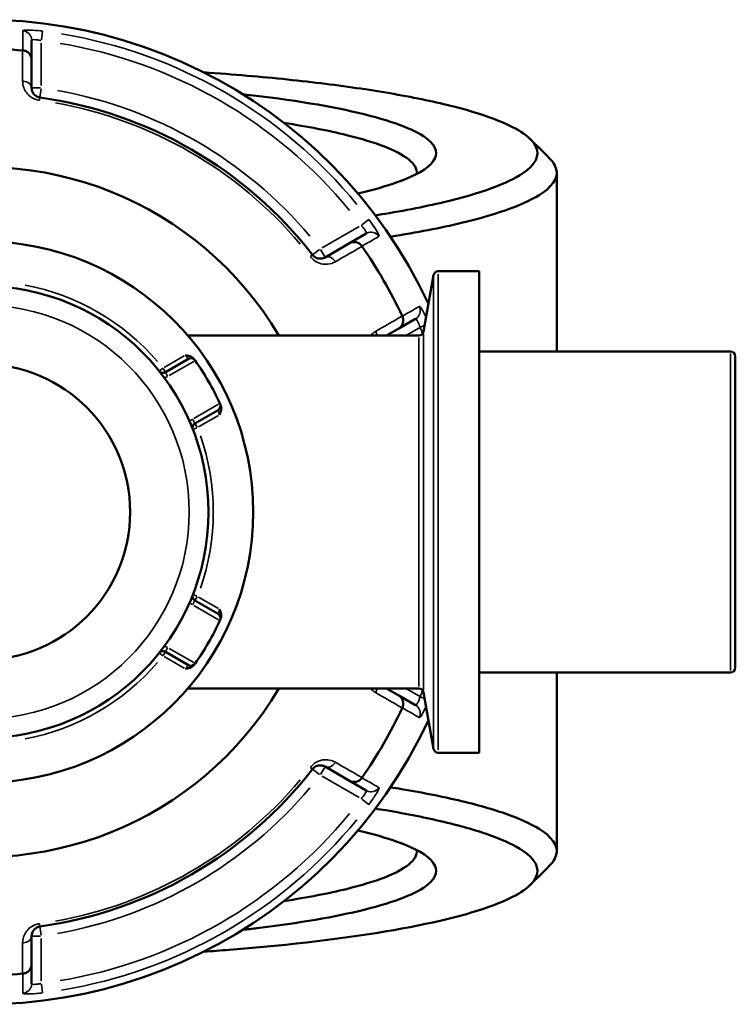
# Model space of a CAD drawing. Header units: millimetres. Extents: x 0 to 904, y 0 to 925.
# Tile 7 of 10: x 409 to 483, y 706 to 808. Entities that reach past the tile are written whole.
import ezdxf

# ---------------------------------------------------------------- set-up
doc = ezdxf.new("R2010")
doc.units = ezdxf.units.MM
doc.layers.add('Visible (ANSI)', color=7, linetype='Continuous', lineweight=50)
doc.layers.add('Visible Narrow (ANSI)', color=7, linetype='Continuous', lineweight=35)

msp = doc.modelspace()

# ---------------------------------------------------------------- linework, layer by layer
at = {"layer": 'Visible (ANSI)'}
for p, q in [((410.59, 803.792), (410.59, 805.798)), ((410.59, 800.865), (410.59, 803.792)), ((464.99, 792.086), (464.99, 773.561)), ((445.255, 785.784), (443.518, 784.781)), ((443.518, 784.781), (440.983, 783.317)), ((451.19, 775.636), (452.217, 781.46)), ((456.97, 781.873), (452.709, 781.873)), ((456.97, 781.873), (456.97, 732)), ((448.618, 775.947), (450.355, 776.951)), ((450.698, 775.223), (426.759, 775.223)), ((447.364, 775.223), (448.618, 775.947)), ((482.99, 773.561), (456.97, 773.561)), ((426.845, 772.8), (424.444, 771.413)), ((483.49, 773.061), (483.49, 740.812)), ((427.504, 766.113), (429.905, 767.499)), ((429.905, 746.373), (427.504, 747.76)), ((424.444, 742.46), (426.845, 741.073)), ((482.99, 740.312), (456.97, 740.312)), ((464.99, 740.312), (464.99, 721.787)), ((450.698, 738.649), (426.759, 738.649)), ((448.618, 737.925), (447.364, 738.649)), ((450.355, 736.922), (448.618, 737.925)), ((451.19, 738.236), (452.217, 732.413)), ((456.97, 732), (452.709, 732)), ((440.983, 730.555), (443.518, 729.092)), ((443.518, 729.092), (445.255, 728.089)), ((410.59, 710.081), (410.59, 713.008)), ((410.59, 708.074), (410.59, 710.081))]:
    msp.add_line(p, q, dxfattribs=at)
for radius in [28.05, 23.42, 15.3]:
    msp.add_circle((405.49, 756.936), radius, dxfattribs=at)
for centre, radius, start, end in [((405.49, 756.936), 51, 25.03519, 334.96481), ((405.49, 756.936), 47.999, 85.02648, 94.97352), ((405.49, 756.936), 43.35, 37.90565, 82.09435), ((405.49, 756.936), 35.749, 30.76616, 329.23384), ((405.49, 756.936), 47.999, 25.02648, 34.97352), ((452.709, 781.373), 0.5, 90, 170), ((450.698, 775.723), 0.5, 270, 350), ((482.99, 773.061), 0.5, 0, 90), ((427.095, 772.367), 0.5, 35.53316, 120), ((405.49, 756.936), 27.05, 24.56943, 35.43057), ((424.194, 771.846), 0.5, 218.5591, 300), ((429.655, 767.932), 0.5, 300, 24.46684), ((427.754, 765.68), 0.5, 120, 201.4409), ((427.754, 748.193), 0.5, 158.5591, 240), ((405.49, 756.936), 27.05, 324.56943, 335.43057), ((429.655, 745.94), 0.5, 335.53316, 60), ((424.194, 742.027), 0.5, 60, 141.4409), ((427.095, 741.506), 0.5, 240, 324.46684), ((482.99, 740.812), 0.5, 270, 0), ((450.698, 738.149), 0.5, 10, 90), ((405.49, 756.936), 47.999, 325.02648, 334.97352), ((452.709, 732.5), 0.5, 190, 270), ((405.49, 756.936), 43.35, 277.90565, 322.09435), ((405.49, 756.936), 47.999, 265.02648, 274.97352)]:
    msp.add_arc(centre, radius, start, end, dxfattribs=at)
for points in [[(409.677, 804.753), (409.668, 804.753), (409.659, 804.754), (409.651, 804.755)], [(462.278, 795.544), (462.936, 794.886), (463.594, 794.228), (464.252, 793.57)], [(444.821, 784.449), (444.816, 784.456), (444.811, 784.463), (444.806, 784.47)], [(448.993, 777.219), (448.99, 777.226), (448.986, 777.234), (448.982, 777.242)], [(427.53, 772.618), (427.521, 772.631), (427.512, 772.644), (427.502, 772.657)], [(430.111, 768.14), (430.104, 768.154), (430.097, 768.169), (430.09, 768.184)], [(430.09, 745.689), (430.097, 745.704), (430.104, 745.718), (430.111, 745.733)], [(427.502, 741.216), (427.512, 741.229), (427.521, 741.242), (427.53, 741.255)], [(448.982, 736.631), (448.986, 736.639), (448.99, 736.646), (448.993, 736.654)], [(444.806, 729.402), (444.811, 729.409), (444.816, 729.416), (444.821, 729.423)], [(464.252, 720.303), (463.594, 719.645), (462.936, 718.987), (462.278, 718.329)], [(409.651, 709.118), (409.659, 709.119), (409.668, 709.119), (409.677, 709.12)]]:
    msp.add_open_spline(points, degree=3, dxfattribs=at)
for points, knots in [([(410.59, 803.792), (410.59, 803.793), (410.59, 803.795), (410.589, 803.915), (410.566, 804.033), (410.476, 804.253), (410.411, 804.355), (410.243, 804.532), (410.141, 804.605), (409.918, 804.71), (409.799, 804.742), (409.677, 804.753)], [-0.0004764, -0.0004764, -0.0004764, -0.0004764, 0, 0, 0.03923697, 0.03923697, 0.07796289, 0.07796289, 0.11655078, 0.11655078, 0.15359492, 0.15359492, 0.15359492, 0.15359492]), ([(428.428, 802.487), (429.961, 802.381), (431.465, 802.264), (435.772, 801.892), (438.479, 801.61), (443.558, 800.976), (445.929, 800.625), (450.409, 799.839), (452.492, 799.401), (456.13, 798.472), (457.686, 797.982), (461.096, 796.613), (462.411, 795.701), (462.836, 794.778), (463.261, 793.856), (462.798, 792.923), (459.895, 790.96), (457.113, 789.943), (451.219, 788.542), (448.835, 788.081), (446.194, 787.661)], [0.4105104, 0.4105104, 0.4105104, 0.4105104, 0.4977611, 0.4977611, 0.6662728, 0.6662728, 0.8347845, 0.8347845, 1.0143978, 1.0143978, 1.1940112, 1.1940112, 1.4977294, 1.4977294, 1.4977294, 1.8014476, 1.8014476, 2.1597208, 2.1597208, 2.3547973, 2.3547973, 2.3547973, 2.3547973]), ([(411.452, 799.874), (411.409, 799.88), (411.367, 799.889), (411.26, 799.918), (411.197, 799.943), (411.06, 800.012), (410.99, 800.061), (410.874, 800.163), (410.826, 800.216), (410.724, 800.353), (410.679, 800.441), (410.608, 800.64), (410.59, 800.753), (410.59, 800.865)], [0, 0, 0, 0, 0.02585168, 0.02585168, 0.06721438, 0.06721438, 0.12305037, 0.12305037, 0.17415567, 0.17415567, 0.25081718, 0.25081718, 0.34541583, 0.34541583, 0.34541583, 0.34541583]), ([(444.385, 789.924), (445.96, 790.293), (447.326, 790.683), (450.387, 791.78), (451.647, 792.516), (452.186, 793.265), (452.725, 794.014), (452.543, 794.776), (450.522, 796.448), (448.266, 797.344), (441.781, 798.946), (437.538, 799.65), (432.564, 800.208), (432.514, 800.214), (432.464, 800.219)], [0.9744861, 0.9744861, 0.9744861, 0.9744861, 1.153612, 1.153612, 1.4570395, 1.4570395, 1.4570395, 1.7604671, 1.7604671, 2.1418876, 2.1418876, 2.5266455, 2.5266455, 2.5305635, 2.5305635, 2.5305635, 2.5305635]), ([(436.739, 797.24), (439.178, 796.864), (441.353, 796.444), (446.314, 795.23), (448.508, 794.373), (450.253, 792.98), (450.54, 792.467), (450.481, 791.955)], [-2.36902575, -2.36902575, -2.36902575, -2.36902575, -2.14188759, -2.14188759, -1.76046709, -1.76046709, -1.54540882, -1.54540882, -1.54540882, -1.54540882]), ([(447.771, 785.452), (450.505, 785.889), (452.968, 786.368), (459.043, 787.822), (461.892, 788.875), (464.832, 790.907), (465.278, 791.872), (464.807, 792.826), (464.684, 793.075), (464.498, 793.323), (464.251, 793.57)], [-2.35493931, -2.35493931, -2.35493931, -2.35493931, -2.15972076, -2.15972076, -1.8014476, -1.8014476, -1.49772942, -1.49772942, -1.49772942, -1.41836128, -1.41836128, -1.41836128, -1.41836128]), ([(443.518, 784.781), (443.519, 784.782), (443.52, 784.782), (443.624, 784.842), (443.738, 784.881), (443.974, 784.913), (444.095, 784.908), (444.332, 784.85), (444.446, 784.799), (444.649, 784.658), (444.736, 784.571), (444.806, 784.47)], [-0.15371258, -0.15371258, -0.15371258, -0.15371258, -0.15323745, -0.15323745, -0.11409175, -0.11409175, -0.07545624, -0.07545624, -0.03695797, -0.03695797, 0, 0, 0, 0]), ([(440.983, 783.317), (440.863, 783.248), (440.727, 783.202), (440.372, 783.168), (440.134, 783.21), (439.835, 783.415), (439.758, 783.487), (439.694, 783.569)], [0, 0, 0, 0, 0.11734182, 0.11734182, 0.28278882, 0.28278882, 0.34541683, 0.34541683, 0.34541683, 0.34541683]), ([(448.993, 777.219), (449.046, 777.107), (449.077, 776.988), (449.098, 776.742), (449.085, 776.618), (449.016, 776.384), (448.961, 776.276), (448.814, 776.088), (448.724, 776.009), (448.62, 775.949), (448.619, 775.948), (448.618, 775.947)], [-0.15359506, -0.15359506, -0.15359506, -0.15359506, -0.11655085, -0.11655085, -0.07796276, -0.07796276, -0.03923705, -0.03923705, 0, 0, 0.00047625, 0.00047625, 0.00047625, 0.00047625]), ([(426.495, 773.175), (426.497, 773.174), (426.498, 773.174), (426.63, 773.156), (426.762, 773.136), (426.997, 773.072), (427.117, 773.027), (427.311, 772.898), (427.375, 772.834), (427.422, 772.769)], [-0.000495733, -0.000495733, -0.000495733, -0.000495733, 0, 0, 0.039349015, 0.039349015, 0.072108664, 0.072108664, 0.097497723, 0.097497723, 0.097497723, 0.097497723]), ([(427.502, 772.657), (427.502, 772.657), (427.499, 772.662), (427.479, 772.689), (427.458, 772.719), (427.426, 772.763), (427.424, 772.766), (427.422, 772.769)], [1.262435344, 1.262435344, 1.262435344, 1.262435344, 1.281824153, 1.281824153, 1.312846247, 1.312846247, 1.314815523, 1.314815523, 1.314815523, 1.314815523]), ([(430.167, 768.015), (430.151, 768.05), (430.138, 768.079), (430.117, 768.126), (430.111, 768.14), (430.111, 768.14)], [0.578837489, 0.578837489, 0.578837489, 0.578837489, 0.601909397, 0.601909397, 0.631217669, 0.631217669, 0.631217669, 0.631217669]), ([(430.167, 768.015), (430.2, 767.941), (430.223, 767.854), (430.238, 767.62), (430.217, 767.494), (430.155, 767.259), (430.106, 767.134), (430.056, 767.011), (430.056, 767.01), (430.055, 767.008)], [0, 0, 0, 0, 0.024182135, 0.024182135, 0.055384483, 0.055384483, 0.092862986, 0.092862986, 0.093335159, 0.093335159, 0.093335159, 0.093335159]), ([(430.055, 746.864), (430.056, 746.863), (430.056, 746.861), (430.106, 746.738), (430.155, 746.614), (430.217, 746.378), (430.238, 746.252), (430.223, 746.019), (430.2, 745.932), (430.167, 745.858)], [-0.000495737, -0.000495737, -0.000495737, -0.000495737, 0, 0, 0.03934897, 0.03934897, 0.07210856, 0.07210856, 0.097497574, 0.097497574, 0.097497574, 0.097497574]), ([(430.111, 745.733), (430.111, 745.733), (430.113, 745.739), (430.127, 745.769), (430.142, 745.803), (430.164, 745.852), (430.166, 745.855), (430.167, 745.858)], [1.262435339, 1.262435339, 1.262435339, 1.262435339, 1.281821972, 1.281821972, 1.312840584, 1.312840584, 1.314815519, 1.314815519, 1.314815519, 1.314815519]), ([(427.422, 741.104), (427.375, 741.039), (427.311, 740.975), (427.117, 740.845), (426.997, 740.801), (426.762, 740.736), (426.63, 740.717), (426.498, 740.699), (426.497, 740.698), (426.495, 740.698)], [0, 0, 0, 0, 0.024182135, 0.024182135, 0.055384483, 0.055384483, 0.092862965, 0.092862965, 0.093335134, 0.093335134, 0.093335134, 0.093335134]), ([(427.422, 741.104), (427.445, 741.136), (427.464, 741.162), (427.494, 741.204), (427.502, 741.216), (427.502, 741.216)], [0.26075738, 0.26075738, 0.26075738, 0.26075738, 0.283829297, 0.283829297, 0.313137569, 0.313137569, 0.313137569, 0.313137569]), ([(448.618, 737.925), (448.619, 737.925), (448.62, 737.924), (448.724, 737.863), (448.814, 737.784), (448.961, 737.596), (449.016, 737.489), (449.085, 737.255), (449.098, 737.13), (449.077, 736.885), (449.046, 736.766), (448.993, 736.654)], [-0.15371258, -0.15371258, -0.15371258, -0.15371258, -0.15323743, -0.15323743, -0.11409174, -0.11409174, -0.0754562, -0.0754562, -0.03695796, -0.03695796, 0, 0, 0, 0]), ([(439.694, 730.304), (439.72, 730.338), (439.749, 730.37), (439.828, 730.448), (439.881, 730.49), (440.009, 730.574), (440.086, 730.611), (440.233, 730.66), (440.303, 730.675), (440.474, 730.695), (440.573, 730.69), (440.781, 730.651), (440.887, 730.611), (440.983, 730.555)], [0, 0, 0, 0, 0.02585168, 0.02585168, 0.06721438, 0.06721438, 0.12288915, 0.12288915, 0.17445287, 0.17445287, 0.25141662, 0.25141662, 0.34541603, 0.34541603, 0.34541603, 0.34541603]), ([(444.806, 729.402), (444.736, 729.301), (444.649, 729.214), (444.446, 729.073), (444.332, 729.022), (444.095, 728.965), (443.974, 728.959), (443.738, 728.992), (443.624, 729.031), (443.52, 729.09), (443.519, 729.091), (443.518, 729.092)], [-0.15359504, -0.15359504, -0.15359504, -0.15359504, -0.11655084, -0.11655084, -0.07796278, -0.07796278, -0.03923704, -0.03923704, 0, 0, 0.00047627, 0.00047627, 0.00047627, 0.00047627]), ([(464.251, 720.303), (464.498, 720.55), (464.684, 720.798), (464.807, 721.047), (465.278, 722.001), (464.832, 722.966), (462.688, 724.448), (461.58, 724.986), (458.775, 726.023), (457.077, 726.521), (453.265, 727.434), (451.182, 727.851), (448.524, 728.299), (448.151, 728.36), (447.773, 728.421)], [1.41836128, 1.41836128, 1.41836128, 1.41836128, 1.49772942, 1.49772942, 1.49772942, 1.8014476, 1.8014476, 1.98058418, 1.98058418, 2.15972076, 2.15972076, 2.32794635, 2.32794635, 2.35493931, 2.35493931, 2.35493931, 2.35493931]), ([(446.196, 726.212), (446.56, 726.154), (446.918, 726.096), (449.487, 725.664), (451.505, 725.262), (455.205, 724.383), (456.857, 723.902), (459.594, 722.901), (460.68, 722.382), (462.798, 720.95), (463.261, 720.017), (462.836, 719.094), (462.411, 718.172), (461.096, 717.26), (456.418, 715.382), (452.721, 714.439), (443.287, 712.785), (437.475, 712.087), (430.194, 711.512), (429.316, 711.447), (428.428, 711.386)], [-2.3547973, -2.3547973, -2.3547973, -2.3547973, -2.3279463, -2.3279463, -2.1597208, -2.1597208, -1.9805842, -1.9805842, -1.8014476, -1.8014476, -1.4977294, -1.4977294, -1.4977294, -1.1940112, -1.1940112, -0.8347845, -0.8347845, -0.4610233, -0.4610233, -0.4105104, -0.4105104, -0.4105104, -0.4105104]), ([(432.464, 713.654), (432.957, 713.708), (433.444, 713.765), (438.293, 714.349), (442.073, 714.999), (446.651, 716.13), (448.025, 716.553), (450.242, 717.434), (451.085, 717.891), (452.543, 719.096), (452.725, 719.859), (452.186, 720.608), (451.647, 721.357), (450.387, 722.093), (447.326, 723.189), (445.958, 723.58), (444.382, 723.948)], [-2.5305635, -2.5305635, -2.5305635, -2.5305635, -2.4921109, -2.4921109, -2.1418876, -2.1418876, -1.9511773, -1.9511773, -1.7604671, -1.7604671, -1.4570395, -1.4570395, -1.4570395, -1.153612, -1.153612, -0.9744861, -0.9744861, -0.9744861, -0.9744861]), ([(450.481, 721.918), (450.54, 721.406), (450.253, 720.893), (449.066, 719.945), (448.241, 719.508), (446.087, 718.667), (444.76, 718.262), (441.353, 717.428), (439.178, 717.009), (436.739, 716.633)], [1.54540882, 1.54540882, 1.54540882, 1.54540882, 1.76046709, 1.76046709, 1.95117734, 1.95117734, 2.14188759, 2.14188759, 2.36902575, 2.36902575, 2.36902575, 2.36902575]), ([(410.59, 713.008), (410.59, 713.146), (410.618, 713.287), (410.762, 713.604), (410.908, 713.781), (411.227, 713.946), (411.338, 713.982), (411.452, 713.998)], [0, 0, 0, 0, 0.11734182, 0.11734182, 0.27620858, 0.27620858, 0.34541645, 0.34541645, 0.34541645, 0.34541645]), ([(410.59, 710.081), (410.59, 710.079), (410.59, 710.078), (410.589, 709.958), (410.566, 709.84), (410.476, 709.619), (410.411, 709.517), (410.243, 709.341), (410.141, 709.267), (409.918, 709.162), (409.799, 709.13), (409.677, 709.12)], [-0.15371258, -0.15371258, -0.15371258, -0.15371258, -0.15323729, -0.15323729, -0.11409168, -0.11409168, -0.07545593, -0.07545593, -0.03695789, -0.03695789, 0, 0, 0, 0])]:
    msp.add_open_spline(points, degree=3, knots=knots, dxfattribs=at)
at = {"layer": 'Visible Narrow (ANSI)'}
for p, q in [((411.599, 805.839), (411.712, 806.745)), ((411.59, 801.11), (411.59, 805.521)), ((411.511, 800.865), (410.593, 800.865)), ((411.453, 799.877), (411.579, 800.787)), ((411.416, 799.611), (411.452, 799.874)), ((444.515, 786.511), (440.695, 784.306)), ((445.514, 787.229), (444.786, 786.678)), ((439.693, 783.569), (439.484, 783.406)), ((440.421, 784.135), (439.696, 783.571)), ((440.981, 783.32), (440.522, 784.115)), ((452.709, 781.566), (452.709, 732.307)), ((452.217, 732.715), (452.217, 781.158)), ((450.852, 776.079), (451.28, 776.259)), ((449.437, 775.266), (450.754, 776.026)), ((451.19, 775.406), (451.19, 738.466)), ((450.698, 738.875), (450.698, 774.998)), ((482.99, 740.517), (482.99, 773.356)), ((426.38, 773.108), (424.309, 771.913)), ((424.836, 771.062), (427.389, 772.536)), ((424.164, 771.822), (423.804, 771.536)), ((424.443, 771.415), (424.214, 771.812)), ((424.675, 771.014), (424.445, 771.412)), ((429.949, 768.102), (427.396, 766.628)), ((427.503, 766.114), (427.274, 766.512)), ((427.735, 765.714), (427.505, 766.112)), ((427.869, 765.747), (429.94, 766.942)), ((427.29, 765.498), (427.718, 765.666)), ((427.274, 747.361), (427.503, 747.758)), ((427.718, 748.207), (427.29, 748.375)), ((427.505, 747.761), (427.735, 748.159)), ((429.94, 746.931), (427.869, 748.126)), ((427.396, 747.245), (429.949, 745.771)), ((424.445, 742.461), (424.675, 742.859)), ((427.389, 741.337), (424.836, 742.811)), ((423.804, 742.337), (424.164, 742.051)), ((424.214, 742.06), (424.443, 742.458)), ((424.309, 741.96), (426.38, 740.765)), ((450.754, 737.847), (449.437, 738.607)), ((451.28, 737.613), (450.852, 737.794)), ((439.484, 730.467), (439.693, 730.304)), ((440.522, 729.757), (440.981, 730.553)), ((439.696, 730.302), (440.421, 729.738)), ((440.695, 729.567), (444.515, 727.361)), ((444.786, 727.194), (445.514, 726.643)), ((411.452, 713.999), (411.416, 714.262)), ((410.593, 713.008), (411.511, 713.008)), ((411.579, 713.086), (411.453, 713.995)), ((411.59, 708.352), (411.59, 712.763)), ((411.712, 707.128), (411.599, 708.034))]:
    msp.add_line(p, q, dxfattribs=at)
msp.add_circle((405.49, 756.936), 21.42, dxfattribs=at)
for centre, radius, start, end in [((405.49, 756.936), 50.205, 39.40871, 80.59129), ((405.49, 756.936), 49.209, 39.40871, 80.59129), ((405.49, 756.936), 44.35, 40.11509, 79.88491), ((405.49, 756.936), 43.057, 40.11509, 79.88491), ((405.49, 756.936), 23.92, 40.70319, 79.29681), ((405.49, 756.936), 49.209, 22.10334, 22.83837), ((424.194, 771.846), 1, 278.64054, 298.87582), ((427.754, 765.68), 1, 121.12418, 141.35946), ((405.49, 756.936), 23.92, 340.70319, 19.29681), ((427.754, 748.193), 1, 218.64054, 238.87582), ((424.194, 742.027), 1, 61.12418, 81.35946), ((405.49, 756.936), 23.92, 280.70319, 319.29681), ((405.49, 756.936), 49.209, 337.16163, 337.89666), ((405.49, 756.936), 43.057, 280.11509, 319.88491), ((405.49, 756.936), 44.35, 280.11509, 319.88491), ((405.49, 756.936), 49.209, 279.40871, 320.59129), ((405.49, 756.936), 50.205, 279.40871, 320.59129)]:
    msp.add_arc(centre, radius, start, end, dxfattribs=at)
for centre, major_axis, ratio, start_param, end_param in [((409.59, 805.798), (1, 0), 0.9961681, 0.0743701, 1.413032), ((409.59, 800.865), (1, 0), 0.7055719, 0.0752519, 1.4297859), ((445.755, 784.918), (-0.5, 0.866), 0.9961681, 4.8701533, 6.2088152), ((441.483, 782.451), (-0.5, 0.866), 0.7055719, 4.8533994, 6.2079334), ((449.855, 777.817), (0.5, -0.866), 0.9961681, 0.0743701, 1.413032), ((445.583, 775.35), (0.5, -0.866), 0.7055719, 1.0710112, 1.4821943), ((445.583, 738.523), (-0.5, -0.866), 0.7055719, 1.6593984, 2.0705815), ((449.855, 736.056), (0.5, 0.866), 0.9961681, 4.8701533, 6.2088152), ((441.483, 731.421), (-0.5, -0.866), 0.7055719, 0.0752519, 1.4297859), ((445.755, 728.955), (-0.5, -0.866), 0.9961681, 0.0743701, 1.413032), ((409.59, 713.008), (1, 0), 0.7055719, 4.8533994, 6.2079334), ((409.59, 708.074), (1, 0), 0.9961681, 4.8701533, 6.2088152)]:
    msp.add_ellipse(centre, major_axis=major_axis, ratio=ratio, start_param=start_param, end_param=end_param, dxfattribs=at)
for points, knots in [([(411.713, 806.754), (411.637, 806.764), (411.561, 806.773), (411.125, 806.821), (410.776, 806.847), (410.262, 806.865), (410.073, 806.863), (409.83, 806.848), (409.755, 806.837), (409.686, 806.813), (409.673, 806.803), (409.673, 806.791)], [-0.31481112, -0.31481112, -0.31481112, -0.31481112, -0.29222008, -0.29222008, -0.18520991, -0.18520991, -0.1028944, -0.1028944, -0.03957477, -0.03957477, 0, 0, 0, 0]), ([(409.673, 806.791), (409.673, 806.763), (409.673, 806.735), (409.674, 806.407), (409.674, 806.108), (409.675, 805.808), (409.675, 805.549), (409.676, 805.291), (409.676, 804.939), (409.676, 804.846), (409.677, 804.753)], [-2.8973048, -2.8973048, -2.8973048, -2.8973048, -2.8010583, -2.8010583, -1.7733903, -1.7733903, -1.7733903, -0.8866952, -0.8866952, -0.5671389, -0.5671389, -0.5671389, -0.5671389]), ([(410.59, 805.798), (410.59, 805.81), (410.596, 805.82), (410.63, 805.844), (410.667, 805.855), (410.786, 805.871), (410.878, 805.873), (411.13, 805.856), (411.302, 805.831), (411.515, 805.784), (411.552, 805.775), (411.59, 805.766)], [0, 0, 0, 0, 0.03957477, 0.03957477, 0.1028944, 0.1028944, 0.18520991, 0.18520991, 0.29222008, 0.29222008, 0.31481112, 0.31481112, 0.31481112, 0.31481112]), ([(409.651, 804.755), (409.652, 803.954), (409.653, 803.152), (409.654, 802.351), (409.655, 802.09), (409.655, 801.83), (409.655, 801.569)], [-1.97914638, -1.97914638, -1.97914638, -1.97914638, -1.63991954, -1.63991954, -1.63991954, -1.52956, -1.52956, -1.52956, -1.52956]), ([(409.655, 801.569), (409.656, 801.345), (409.694, 801.12), (409.838, 800.721), (409.93, 800.545), (410.138, 800.269), (410.235, 800.163), (410.472, 799.959), (410.614, 799.861), (410.893, 799.722), (411.021, 799.673), (411.239, 799.614), (411.325, 799.596), (411.412, 799.584)], [-0.34541583, -0.34541583, -0.34541583, -0.34541583, -0.25081718, -0.25081718, -0.17415567, -0.17415567, -0.12305037, -0.12305037, -0.06721438, -0.06721438, -0.02585168, -0.02585168, 0, 0, 0, 0]), ([(444.727, 786.634), (444.799, 786.56), (444.867, 786.483), (445.029, 786.289), (445.112, 786.173), (445.247, 785.947), (445.281, 785.852), (445.269, 785.797), (445.264, 785.789), (445.255, 785.784)], [0, 0, 0, 0, 0.06043739, 0.06043739, 0.15713721, 0.15713721, 0.28284699, 0.28284699, 0.31481354, 0.31481354, 0.31481354, 0.31481354]), ([(446.574, 785.487), (446.582, 785.491), (446.585, 785.503), (446.576, 785.596), (446.489, 785.781), (446.216, 786.242), (446.058, 786.486), (445.766, 786.905), (445.645, 787.071), (445.521, 787.235)], [-0.31481354, -0.31481354, -0.31481354, -0.31481354, -0.28284699, -0.28284699, -0.15713721, -0.15713721, -0.06043739, -0.06043739, 0, 0, 0, 0]), ([(444.806, 784.47), (444.887, 784.517), (444.968, 784.563), (445.273, 784.739), (445.497, 784.868), (445.721, 784.996), (445.981, 785.146), (446.241, 785.295), (446.525, 785.459), (446.549, 785.473), (446.574, 785.487)], [-3.5347812, -3.5347812, -3.5347812, -3.5347812, -3.215225, -3.215225, -2.3285299, -2.3285299, -2.3285299, -1.3008619, -1.3008619, -1.2046153, -1.2046153, -1.2046153, -1.2046153]), ([(442.06, 782.86), (442.286, 782.99), (442.512, 783.12), (442.738, 783.25), (443.432, 783.65), (444.127, 784.05), (444.821, 784.449)], [-3.24885411, -3.24885411, -3.24885411, -3.24885411, -3.13846006, -3.13846006, -3.13846006, -2.79926773, -2.79926773, -2.79926773, -2.79926773]), ([(439.463, 783.389), (439.593, 783.222), (439.75, 783.076), (440.354, 782.656), (440.835, 782.567), (441.547, 782.632), (441.819, 782.722), (442.06, 782.86)], [-0.34541683, -0.34541683, -0.34541683, -0.34541683, -0.28278882, -0.28278882, -0.11734182, -0.11734182, 0, 0, 0, 0]), ([(448.982, 777.242), (448.289, 776.84), (447.596, 776.439), (446.903, 776.037), (446.677, 775.907), (446.451, 775.776), (446.225, 775.645)], [-1.97914638, -1.97914638, -1.97914638, -1.97914638, -1.63999425, -1.63999425, -1.63999425, -1.52956, -1.52956, -1.52956, -1.52956]), ([(450.757, 778.241), (450.733, 778.227), (450.708, 778.213), (450.425, 778.048), (450.165, 777.898), (449.906, 777.748), (449.683, 777.618), (449.459, 777.488), (449.154, 777.312), (449.074, 777.265), (448.993, 777.219)], [-2.8973048, -2.8973048, -2.8973048, -2.8973048, -2.8010582, -2.8010582, -1.7733902, -1.7733902, -1.7733902, -0.8866951, -0.8866951, -0.5671389, -0.5671389, -0.5671389, -0.5671389]), ([(451.45, 777.112), (451.373, 777.274), (451.296, 777.426), (451.118, 777.762), (451.022, 777.926), (450.886, 778.132), (450.838, 778.192), (450.783, 778.24), (450.767, 778.247), (450.757, 778.241)], [-0.24275499, -0.24275499, -0.24275499, -0.24275499, -0.18638694, -0.18638694, -0.1035483, -0.1035483, -0.03982627, -0.03982627, 0, 0, 0, 0]), ([(450.355, 776.951), (450.366, 776.956), (450.378, 776.956), (450.416, 776.939), (450.444, 776.912), (450.518, 776.815), (450.566, 776.735), (450.69, 776.481), (450.767, 776.279), (450.827, 776.068)], [0, 0, 0, 0, 0.03982627, 0.03982627, 0.1035483, 0.1035483, 0.18638694, 0.18638694, 0.31481104, 0.31481104, 0.31481104, 0.31481104]), ([(426.495, 773.175), (426.513, 773.157), (426.53, 773.14), (426.609, 773.059), (426.668, 772.997), (426.752, 772.906), (426.782, 772.872), (426.821, 772.828), (426.833, 772.814), (426.843, 772.802), (426.845, 772.8), (426.845, 772.8)], [-1.42006555, -1.42006555, -1.42006555, -1.42006555, -1.40560231, -1.40560231, -1.35317497, -1.35317497, -1.31284625, -1.31284625, -1.28182415, -1.28182415, -1.26243534, -1.26243534, -1.26243534, -1.26243534]), ([(429.905, 767.499), (429.905, 767.499), (429.908, 767.493), (429.92, 767.457), (429.933, 767.418), (429.972, 767.298), (430, 767.207), (430.037, 767.076), (430.046, 767.042), (430.055, 767.008)], [-0.63121767, -0.63121767, -0.63121767, -0.63121767, -0.6019094, -0.6019094, -0.55501616, -0.55501616, -0.49405496, -0.49405496, -0.47358743, -0.47358743, -0.47358743, -0.47358743]), ([(430.055, 746.864), (430.049, 746.84), (430.042, 746.816), (430.012, 746.707), (429.988, 746.626), (429.951, 746.508), (429.936, 746.465), (429.918, 746.409), (429.912, 746.392), (429.907, 746.376), (429.905, 746.373), (429.905, 746.373)], [-1.42006557, -1.42006557, -1.42006557, -1.42006557, -1.40558624, -1.40558624, -1.35316478, -1.35316478, -1.31284058, -1.31284058, -1.28182197, -1.28182197, -1.26243534, -1.26243534, -1.26243534, -1.26243534]), ([(426.845, 741.073), (426.845, 741.073), (426.841, 741.068), (426.816, 741.039), (426.789, 741.009), (426.704, 740.915), (426.64, 740.845), (426.544, 740.748), (426.52, 740.723), (426.495, 740.698)], [-0.31313757, -0.31313757, -0.31313757, -0.31313757, -0.2838293, -0.2838293, -0.23693606, -0.23693606, -0.17597486, -0.17597486, -0.15550734, -0.15550734, -0.15550734, -0.15550734]), ([(446.225, 738.228), (446.451, 738.097), (446.677, 737.966), (446.903, 737.835), (447.596, 737.434), (448.289, 737.032), (448.982, 736.631)], [-2.9717419, -2.9717419, -2.9717419, -2.9717419, -2.86130766, -2.86130766, -2.86130766, -2.52215552, -2.52215552, -2.52215552, -2.52215552]), ([(450.827, 737.804), (450.804, 737.725), (450.779, 737.646), (450.71, 737.45), (450.664, 737.339), (450.558, 737.121), (450.5, 737.028), (450.411, 736.927), (450.377, 736.909), (450.355, 736.922)], [0, 0, 0, 0, 0.04867645, 0.04867645, 0.12655878, 0.12655878, 0.2278058, 0.2278058, 0.31481397, 0.31481397, 0.31481397, 0.31481397]), ([(448.993, 736.654), (449.074, 736.607), (449.154, 736.561), (449.459, 736.384), (449.683, 736.255), (449.906, 736.125), (450.165, 735.975), (450.425, 735.824), (450.708, 735.66), (450.733, 735.646), (450.757, 735.632)], [-3.5347812, -3.5347812, -3.5347812, -3.5347812, -3.2152251, -3.2152251, -2.32853, -2.32853, -2.32853, -1.300862, -1.300862, -1.2046153, -1.2046153, -1.2046153, -1.2046153]), ([(450.757, 735.632), (450.779, 735.619), (450.829, 735.665), (450.986, 735.885), (451.101, 736.078), (451.301, 736.457), (451.375, 736.604), (451.45, 736.761)], [-0.31481397, -0.31481397, -0.31481397, -0.31481397, -0.2278058, -0.2278058, -0.12655878, -0.12655878, -0.07205571, -0.07205571, -0.07205571, -0.07205571]), ([(442.06, 731.012), (441.867, 731.123), (441.654, 731.203), (441.238, 731.278), (441.039, 731.286), (440.694, 731.245), (440.553, 731.213), (440.256, 731.11), (440.101, 731.036), (439.842, 730.864), (439.735, 730.778), (439.575, 730.619), (439.517, 730.553), (439.463, 730.484)], [-0.34541603, -0.34541603, -0.34541603, -0.34541603, -0.25141662, -0.25141662, -0.17445287, -0.17445287, -0.12288915, -0.12288915, -0.06721438, -0.06721438, -0.02585168, -0.02585168, 0, 0, 0, 0]), ([(444.821, 729.423), (444.127, 729.823), (443.433, 730.222), (442.738, 730.622), (442.512, 730.752), (442.286, 730.882), (442.06, 731.012)], [-1.97914638, -1.97914638, -1.97914638, -1.97914638, -1.64002566, -1.64002566, -1.64002566, -1.52956, -1.52956, -1.52956, -1.52956]), ([(446.574, 728.386), (446.549, 728.4), (446.525, 728.414), (446.241, 728.577), (445.981, 728.727), (445.721, 728.876), (445.497, 729.005), (445.273, 729.134), (444.968, 729.309), (444.887, 729.356), (444.806, 729.402)], [-2.8973048, -2.8973048, -2.8973048, -2.8973048, -2.8010582, -2.8010582, -1.7733902, -1.7733902, -1.7733902, -0.8866951, -0.8866951, -0.5671389, -0.5671389, -0.5671389, -0.5671389]), ([(445.521, 726.638), (445.785, 726.986), (446.032, 727.344), (446.339, 727.832), (446.433, 727.998), (446.543, 728.219), (446.572, 728.291), (446.586, 728.363), (446.584, 728.38), (446.574, 728.386)], [-0.31481094, -0.31481094, -0.31481094, -0.31481094, -0.18655676, -0.18655676, -0.10364264, -0.10364264, -0.03986256, -0.03986256, 0, 0, 0, 0]), ([(445.255, 728.089), (445.266, 728.083), (445.271, 728.072), (445.275, 728.03), (445.266, 727.992), (445.219, 727.88), (445.174, 727.798), (445.015, 727.563), (444.879, 727.396), (444.727, 727.239)], [0, 0, 0, 0, 0.03986256, 0.03986256, 0.10364264, 0.10364264, 0.18655676, 0.18655676, 0.31481094, 0.31481094, 0.31481094, 0.31481094]), ([(411.412, 714.288), (411.18, 714.256), (410.954, 714.183), (410.305, 713.852), (410.007, 713.496), (409.714, 712.862), (409.656, 712.581), (409.655, 712.304)], [-0.34541645, -0.34541645, -0.34541645, -0.34541645, -0.27620858, -0.27620858, -0.11734182, -0.11734182, 0, 0, 0, 0]), ([(409.655, 712.304), (409.655, 712.043), (409.655, 711.782), (409.654, 711.521), (409.653, 710.72), (409.652, 709.919), (409.651, 709.118)], [-0.97913562, -0.97913562, -0.97913562, -0.97913562, -0.86870448, -0.86870448, -0.86870448, -0.52954925, -0.52954925, -0.52954925, -0.52954925]), ([(409.677, 709.12), (409.676, 709.027), (409.676, 708.934), (409.676, 708.582), (409.675, 708.323), (409.675, 708.065), (409.674, 707.765), (409.674, 707.465), (409.673, 707.138), (409.673, 707.11), (409.673, 707.082)], [-3.5347812, -3.5347812, -3.5347812, -3.5347812, -3.2152251, -3.2152251, -2.32853, -2.32853, -2.32853, -1.300862, -1.300862, -1.2046153, -1.2046153, -1.2046153, -1.2046153]), ([(411.59, 708.107), (411.48, 708.08), (411.369, 708.057), (411.097, 708.013), (410.945, 708.001), (410.676, 708.005), (410.59, 708.033), (410.59, 708.074)], [0, 0, 0, 0, 0.06653404, 0.06653404, 0.1729885, 0.1729885, 0.31481287, 0.31481287, 0.31481287, 0.31481287]), ([(409.673, 707.082), (409.673, 707.04), (409.85, 707.013), (410.399, 707.009), (410.709, 707.022), (411.263, 707.067), (411.489, 707.091), (411.713, 707.119)], [-0.31481287, -0.31481287, -0.31481287, -0.31481287, -0.1729885, -0.1729885, -0.06653404, -0.06653404, 0, 0, 0, 0])]:
    msp.add_open_spline(points, degree=3, knots=knots, dxfattribs=at)
for points in [[(446.225, 775.645), (446.038, 775.536), (445.866, 775.396), (445.718, 775.223)], [(445.718, 738.649), (445.866, 738.477), (446.038, 738.337), (446.225, 738.228)]]:
    msp.add_open_spline(points, degree=3, dxfattribs=at)

doc.saveas('drawing.dxf')
